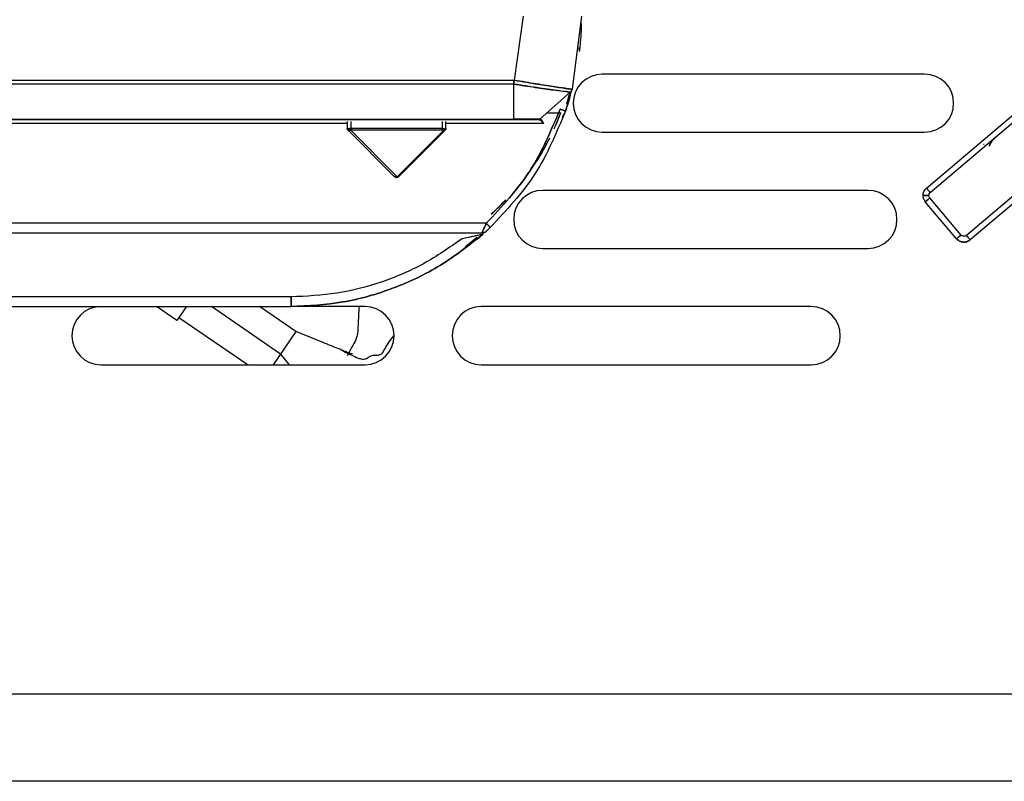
# Model space of a CAD drawing. Header units: millimetres. Extents: x -124 to 136, y 233 to 343.
# Tile 3 of 11: x -47 to 3, y 247 to 286. Entities that reach past the tile are written whole.
import ezdxf

# ---------------------------------------------------------------- set-up
doc = ezdxf.new("R2010")
doc.units = ezdxf.units.MM

msp = doc.modelspace()

# ---------------------------------------------------------------- linework, layer by layer
at = {"color": 7, "linetype": 'Continuous', "lineweight": 25}
for p, q in [((-21.821, 283.045), (-21.355, 286.357)), ((-18.355, 286.357), (-18.84, 282.573)), ((-0.631, 283.357), (-17.276, 283.357)), ((-110.055, 283.045), (-21.821, 283.045)), ((-21.855, 282.845), (-110.055, 282.845)), ((-21.855, 281.04), (-21.855, 282.843)), ((-21.821, 283.045), (-21.827, 283.043)), ((-20.501, 281.032), (-18.931, 282.425)), ((-18.954, 282.404), (-19.135, 281.809)), ((-20.104, 281.357), (-19.426, 281.357)), ((-19.426, 281.357), (-19.44, 281.321)), ((-19.426, 281.357), (-19.439, 281.322)), ((-19.433, 281.339), (-19.426, 281.357)), ((-19.29, 281.298), (-19.348, 281.108)), ((-19.165, 281.495), (-19.179, 281.453)), ((-0.535, 277.477), (4.433, 281.674)), ((-0.342, 277.248), (4.496, 281.335)), ((-110.055, 281.04), (-21.855, 281.04)), ((-110.055, 281.007), (-21.854, 281.007)), ((-30.455, 280.807), (-65.71, 280.807)), ((-30.455, 280.907), (-30.455, 280.548)), ((-30.255, 280.548), (-30.255, 280.907)), ((-25.555, 280.907), (-25.555, 280.548)), ((-25.355, 280.548), (-25.355, 280.907)), ((-20.303, 280.807), (-25.355, 280.807)), ((-30.455, 280.548), (-30.448, 280.545)), ((-30.426, 280.477), (-28.046, 278.098)), ((-30.307, 280.545), (-30.255, 280.548)), ((-30.281, 280.474), (-30.255, 280.477)), ((-27.87, 278.063), (-30.281, 280.474)), ((-25.555, 280.548), (-30.255, 280.548)), ((-30.255, 280.477), (-25.555, 280.477)), ((-25.484, 280.448), (-27.87, 278.063)), ((-27.799, 278.063), (-25.413, 280.448)), ((-17.276, 280.357), (-0.631, 280.357)), ((-20.627, 278.969), (-20.993, 278.412)), ((5.447, 278.342), (1.53, 275.033)), ((-27.983, 278.043), (-28.046, 278.098)), ((-27.905, 278.043), (-27.905, 278.098)), ((5.396, 277.907), (1.723, 274.804)), ((-3.558, 277.357), (-20.355, 277.357)), ((1.019, 274.863), (-0.595, 276.773)), ((1.248, 275.057), (-0.366, 276.966)), ((-23.275, 275.657), (-110.398, 275.657)), ((-110.233, 275.157), (-23.492, 275.157)), ((-23.756, 274.923), (-24.369, 274.42)), ((-23.736, 274.847), (-23.641, 274.928)), ((-23.439, 275.104), (-23.461, 275.082)), ((-23.452, 275.091), (-23.448, 275.095)), ((-20.355, 274.357), (-3.558, 274.357)), ((-33.355, 271.857), (-102.055, 271.857)), ((-102.055, 271.357), (-33.355, 271.357)), ((-39.256, 270.639), (-40.305, 271.357)), ((-38.757, 271.368), (-39.256, 270.639)), ((-33.896, 268.91), (-37.471, 271.357)), ((-33.105, 270.065), (-34.992, 271.357)), ((-29.534, 271.357), (-33.18, 271.357)), ((-6.484, 271.357), (-23.534, 271.357)), ((-39.143, 270.804), (-35.566, 268.357)), ((-33.105, 270.065), (-34.274, 268.357)), ((-33.896, 268.91), (-33.443, 268.357)), ((-43.176, 268.357), (-29.534, 268.357)), ((-23.534, 268.357), (-6.484, 268.357)), ((12.545, 251.357), (-119.955, 251.357)), ((12.545, 246.857), (-119.955, 246.857))]:
    msp.add_line(p, q, dxfattribs=at)
for centre, start, end in [((-17.276, 281.857), 90, 270), ((-0.631, 281.857), 270, 90), ((-20.355, 275.857), 90, 270), ((-3.558, 275.857), 270, 90), ((-43.176, 269.857), 90, 270), ((-29.534, 269.857), 270, 90), ((-23.534, 269.857), 90, 270), ((-6.484, 269.857), 270, 90)]:
    msp.add_arc(centre, 1.5, start, end, dxfattribs=at)
for points, knots in [([(-18.365, 285.975), (-18.367, 285.846), (-18.375, 285.457), (-18.416, 284.987), (-18.458, 284.593), (-18.465, 284.544), (-18.468, 284.52)], [0, 0, 0, 0, 0.1440857, 0.4309073, 0.7157258, 1, 1, 1, 1]), ([(-18.558, 284.771), (-18.552, 284.766), (-18.529, 284.746), (-18.501, 284.702), (-18.475, 284.642), (-18.464, 284.58), (-18.466, 284.539), (-18.468, 284.52)], [0, 0, 0, 0, 0.084501, 0.327034, 0.563635, 0.789198, 1, 1, 1, 1]), ([(-21.827, 283.043), (-21.828, 283.043), (-21.83, 283.042), (-21.833, 283.04), (-21.841, 283.024), (-21.841, 282.988), (-21.849, 282.921), (-21.852, 282.875), (-21.855, 282.845)], [0, 0, 0, 0, 0.012143, 0.024783, 0.05461, 0.243838, 0.501559, 1, 1, 1, 1]), ([(-21.855, 282.845), (-21.852, 282.875), (-21.848, 282.921), (-21.843, 282.984), (-21.839, 283.016), (-21.836, 283.033), (-21.832, 283.04), (-21.829, 283.042), (-21.828, 283.043), (-21.827, 283.043)], [0, 0, 0, 0, 0.50973, 0.752269, 0.877036, 0.955065, 0.980497, 0.990726, 1, 1, 1, 1]), ([(-21.855, 282.843), (-21.474, 282.784), (-20.712, 282.666), (-19.745, 282.532), (-19.064, 282.442), (-18.975, 282.43), (-18.931, 282.425)], [0, 0, 0, 0, 0.250189, 0.500036, 0.750192, 1, 1, 1, 1]), ([(-18.931, 282.425), (-18.957, 282.428), (-19.014, 282.435), (-19.434, 282.49), (-19.966, 282.563), (-20.503, 282.638), (-21.145, 282.732), (-21.613, 282.805), (-21.855, 282.843)], [0, 0, 0, 0, 0.190701, 0.421239, 0.551682, 0.691636, 0.84135, 1, 1, 1, 1]), ([(-18.84, 282.573), (-18.885, 282.58), (-18.976, 282.593), (-19.671, 282.694), (-20.659, 282.845), (-21.438, 282.977), (-21.827, 283.043)], [0, 0, 0, 0, 0.24984, 0.500005, 0.749794, 1, 1, 1, 1]), ([(-21.827, 283.043), (-21.613, 283.007), (-21.199, 282.936), (-20.457, 282.815), (-19.808, 282.715), (-19.327, 282.644), (-18.946, 282.588), (-18.882, 282.579), (-18.84, 282.573)], [0, 0, 0, 0, 0.1376604, 0.2670963, 0.5002109, 0.6281444, 0.7542552, 1, 1, 1, 1]), ([(-19.179, 281.455), (-19.104, 281.68), (-18.992, 282.019), (-18.887, 282.394), (-18.86, 282.496), (-18.851, 282.529)], [0, 0, 0, 0, 0.571343, 0.85713, 1, 1, 1, 1]), ([(-18.965, 282.124), (-18.965, 282.123), (-19.021, 281.925), (-19.1, 281.689), (-19.179, 281.455)], [0, 0, 0, 0, 0.002693, 1, 1, 1, 1]), ([(-19.767, 280.533), (-19.76, 280.548), (-19.682, 280.712), (-19.584, 280.954), (-19.473, 281.231), (-19.446, 281.303), (-19.433, 281.339)], [0, 0, 0, 0, 0.031759, 0.354221, 0.677897, 1, 1, 1, 1]), ([(-19.766, 280.535), (-19.763, 280.54), (-19.688, 280.698), (-19.591, 280.938), (-19.474, 281.226), (-19.447, 281.301), (-19.433, 281.339)], [0, 0, 0, 0, 0.012019, 0.337575, 0.666085, 1, 1, 1, 1]), ([(-19.462, 281.553), (-19.426, 281.54), (-19.372, 281.521), (-19.306, 281.498), (-19.26, 281.483), (-19.224, 281.47), (-19.188, 281.458), (-19.182, 281.456), (-19.179, 281.455)], [0, 0, 0, 0, 0.2394568, 0.3683607, 0.5, 0.6316393, 0.7605432, 1, 1, 1, 1]), ([(-19.433, 281.339), (-19.431, 281.344), (-19.427, 281.354), (-19.427, 281.356), (-19.426, 281.357)], [0, 0, 0, 0, 0.499998, 1, 1, 1, 1]), ([(-19.179, 281.453), (-19.167, 281.488), (-19.134, 281.584), (-19.143, 281.558), (-19.149, 281.54)], [0, 0, 0, 0, 0.358358, 1, 1, 1, 1]), ([(-21.855, 281.04), (-21.855, 281.035), (-21.854, 281.025), (-21.854, 281.015), (-21.854, 281.008), (-21.854, 281.007), (-21.854, 281.007)], [0, 0, 0, 0, 0.247225, 0.5, 0.752775, 1, 1, 1, 1]), ([(-20.501, 281.032), (-20.506, 281.032), (-20.517, 281.032), (-20.6, 281.032), (-20.729, 281.033), (-20.957, 281.034), (-21.333, 281.036), (-21.681, 281.039), (-21.855, 281.04)], [0, 0, 0, 0, 0.126069, 0.251221, 0.376753, 0.501433, 0.750529, 1, 1, 1, 1]), ([(-21.855, 281.04), (-21.681, 281.039), (-21.333, 281.037), (-20.957, 281.035), (-20.729, 281.033), (-20.6, 281.033), (-20.517, 281.032), (-20.506, 281.032), (-20.501, 281.032)], [0, 0, 0, 0, 0.249304, 0.498437, 0.623173, 0.748761, 0.873801, 1, 1, 1, 1]), ([(-21.854, 281.007), (-21.689, 281.007), (-21.359, 281.007), (-21.002, 281.007), (-20.784, 281.007), (-20.662, 281.007), (-20.583, 281.007), (-20.573, 281.007), (-20.567, 281.007)], [0, 0, 0, 0, 0.249519, 0.498715, 0.623425, 0.748922, 0.874013, 1, 1, 1, 1]), ([(-21.854, 281.007), (-21.689, 281.007), (-21.359, 281.007), (-21.001, 281.007), (-20.783, 281.007), (-20.662, 281.007), (-20.582, 281.007), (-20.572, 281.007), (-20.567, 281.007)], [0, 0, 0, 0, 0.250032, 0.499144, 0.624601, 0.749458, 0.874816, 1, 1, 1, 1]), ([(-20.484, 281.034), (-20.488, 281.03), (-20.497, 281.022), (-20.513, 281.013), (-20.531, 281.008), (-20.542, 281.007), (-20.548, 281.007)], [0, 0, 0, 0, 0.247726, 0.5, 0.752274, 1, 1, 1, 1]), ([(-20.548, 281.007), (-20.542, 281.007), (-20.531, 281.008), (-20.513, 281.013), (-20.497, 281.022), (-20.488, 281.03), (-20.484, 281.034)], [0, 0, 0, 0, 0.2477256, 0.5, 0.7522744, 1, 1, 1, 1]), ([(-20.548, 281.007), (-20.531, 281.003), (-20.497, 280.996), (-20.438, 280.947), (-20.372, 280.882), (-20.326, 280.832), (-20.303, 280.807)], [0, 0, 0, 0, 0.241743, 0.489563, 0.742747, 1, 1, 1, 1]), ([(-20.548, 281.007), (-20.531, 281.003), (-20.496, 280.996), (-20.439, 280.948), (-20.374, 280.885), (-20.329, 280.836), (-20.303, 280.807)], [0, 0, 0, 0, 0.249469, 0.499577, 0.708263, 1, 1, 1, 1]), ([(-20.303, 280.807), (-20.319, 280.836), (-20.35, 280.895), (-20.397, 280.973), (-20.434, 281.016), (-20.463, 281.034), (-20.477, 281.034), (-20.484, 281.034)], [0, 0, 0, 0, 0.251384, 0.50031, 0.748177, 0.87321, 1, 1, 1, 1]), ([(-20.303, 280.807), (-20.322, 280.841), (-20.354, 280.9), (-20.392, 280.965), (-20.421, 281.001), (-20.45, 281.03), (-20.471, 281.033), (-20.484, 281.034)], [0, 0, 0, 0, 0.292697, 0.499833, 0.636355, 0.764393, 1, 1, 1, 1]), ([(-30.455, 280.548), (-30.455, 280.542), (-30.454, 280.529), (-30.448, 280.51), (-30.439, 280.492), (-30.43, 280.482), (-30.426, 280.477)], [0, 0, 0, 0, 0.247575, 0.5, 0.752425, 1, 1, 1, 1]), ([(-30.448, 280.545), (-30.448, 280.538), (-30.448, 280.525), (-30.443, 280.506), (-30.435, 280.488), (-30.426, 280.479), (-30.422, 280.474)], [0, 0, 0, 0, 0.247362, 0.5, 0.752638, 1, 1, 1, 1]), ([(-30.307, 280.545), (-30.323, 280.543), (-30.356, 280.539), (-30.398, 280.537), (-30.431, 280.539), (-30.442, 280.543), (-30.448, 280.545)], [0, 0, 0, 0, 0.250574, 0.5, 0.749426, 1, 1, 1, 1]), ([(-30.422, 280.474), (-30.426, 280.479), (-30.435, 280.488), (-30.443, 280.506), (-30.448, 280.525), (-30.448, 280.538), (-30.448, 280.545)], [0, 0, 0, 0, 0.247362, 0.5, 0.752638, 1, 1, 1, 1]), ([(-30.448, 280.545), (-30.442, 280.543), (-30.431, 280.539), (-30.398, 280.537), (-30.356, 280.539), (-30.323, 280.543), (-30.307, 280.545)], [0, 0, 0, 0, 0.250524, 0.5, 0.749476, 1, 1, 1, 1]), ([(-30.422, 280.474), (-30.415, 280.469), (-30.401, 280.459), (-30.368, 280.455), (-30.327, 280.459), (-30.296, 280.469), (-30.281, 280.474)], [0, 0, 0, 0, 0.250574, 0.5, 0.749426, 1, 1, 1, 1]), ([(-30.281, 280.474), (-30.296, 280.469), (-30.327, 280.459), (-30.367, 280.455), (-30.401, 280.459), (-30.415, 280.469), (-30.422, 280.474)], [0, 0, 0, 0, 0.250524, 0.5, 0.749476, 1, 1, 1, 1]), ([(-30.307, 280.545), (-30.305, 280.538), (-30.301, 280.525), (-30.295, 280.506), (-30.288, 280.488), (-30.283, 280.479), (-30.281, 280.474)], [0, 0, 0, 0, 0.247362, 0.5, 0.752638, 1, 1, 1, 1]), ([(-30.281, 280.474), (-30.283, 280.479), (-30.288, 280.488), (-30.295, 280.506), (-30.301, 280.525), (-30.305, 280.538), (-30.307, 280.545)], [0, 0, 0, 0, 0.247362, 0.5, 0.752638, 1, 1, 1, 1]), ([(-30.255, 280.477), (-30.255, 280.482), (-30.255, 280.492), (-30.255, 280.51), (-30.255, 280.529), (-30.255, 280.542), (-30.255, 280.548)], [0, 0, 0, 0, 0.2475749, 0.5, 0.7524251, 1, 1, 1, 1]), ([(-25.555, 280.548), (-25.555, 280.542), (-25.555, 280.529), (-25.555, 280.51), (-25.555, 280.492), (-25.555, 280.482), (-25.555, 280.477)], [0, 0, 0, 0, 0.247575, 0.5, 0.752425, 1, 1, 1, 1]), ([(-25.413, 280.519), (-25.423, 280.523), (-25.442, 280.532), (-25.478, 280.541), (-25.515, 280.547), (-25.542, 280.548), (-25.555, 280.548)], [0, 0, 0, 0, 0.257176, 0.507912, 0.754559, 1, 1, 1, 1]), ([(-25.555, 280.548), (-25.542, 280.548), (-25.517, 280.547), (-25.479, 280.541), (-25.443, 280.532), (-25.424, 280.523), (-25.413, 280.519)], [0, 0, 0, 0, 0.234895, 0.478615, 0.733086, 1, 1, 1, 1]), ([(-25.555, 280.477), (-25.548, 280.477), (-25.535, 280.476), (-25.516, 280.47), (-25.498, 280.461), (-25.489, 280.452), (-25.484, 280.448)], [0, 0, 0, 0, 0.2323199, 0.471955, 0.7262278, 1, 1, 1, 1]), ([(-25.555, 280.477), (-25.548, 280.477), (-25.535, 280.476), (-25.516, 280.47), (-25.498, 280.461), (-25.489, 280.453), (-25.484, 280.448)], [0, 0, 0, 0, 0.236116, 0.470886, 0.720888, 1, 1, 1, 1]), ([(-25.413, 280.519), (-25.418, 280.511), (-25.426, 280.497), (-25.443, 280.478), (-25.463, 280.461), (-25.477, 280.452), (-25.484, 280.448)], [0, 0, 0, 0, 0.259646, 0.5, 0.740097, 1, 1, 1, 1]), ([(-25.484, 280.448), (-25.477, 280.452), (-25.463, 280.46), (-25.443, 280.478), (-25.425, 280.498), (-25.417, 280.512), (-25.413, 280.519)], [0, 0, 0, 0, 0.245667, 0.5, 0.754333, 1, 1, 1, 1]), ([(-25.484, 280.448), (-25.478, 280.445), (-25.464, 280.439), (-25.445, 280.437), (-25.427, 280.438), (-25.418, 280.445), (-25.413, 280.448)], [0, 0, 0, 0, 0.226967, 0.50005, 0.705061, 1, 1, 1, 1]), ([(-25.355, 280.548), (-25.356, 280.548), (-25.357, 280.547), (-25.369, 280.541), (-25.388, 280.532), (-25.405, 280.523), (-25.413, 280.519)], [0, 0, 0, 0, 0.245441, 0.492088, 0.742824, 1, 1, 1, 1]), ([(-25.413, 280.519), (-25.404, 280.523), (-25.387, 280.532), (-25.368, 280.541), (-25.357, 280.547), (-25.356, 280.548), (-25.355, 280.548)], [0, 0, 0, 0, 0.2669141, 0.5213847, 0.7651047, 1, 1, 1, 1]), ([(-25.413, 280.519), (-25.41, 280.512), (-25.404, 280.498), (-25.402, 280.478), (-25.404, 280.46), (-25.41, 280.452), (-25.413, 280.448)], [0, 0, 0, 0, 0.245667, 0.5, 0.754333, 1, 1, 1, 1]), ([(-25.413, 280.448), (-25.41, 280.453), (-25.404, 280.461), (-25.402, 280.479), (-25.404, 280.498), (-25.411, 280.512), (-25.413, 280.519)], [0, 0, 0, 0, 0.294609, 0.499951, 0.772875, 1, 1, 1, 1]), ([(-25.413, 280.448), (-25.409, 280.452), (-25.401, 280.461), (-25.392, 280.47), (-25.385, 280.476), (-25.385, 280.477), (-25.384, 280.477)], [0, 0, 0, 0, 0.2737722, 0.528045, 0.7676801, 1, 1, 1, 1]), ([(-25.413, 280.448), (-25.409, 280.453), (-25.401, 280.461), (-25.391, 280.47), (-25.385, 280.476), (-25.385, 280.477), (-25.384, 280.477)], [0, 0, 0, 0, 0.279112, 0.529114, 0.763884, 1, 1, 1, 1]), ([(-25.384, 280.477), (-25.38, 280.482), (-25.371, 280.492), (-25.362, 280.51), (-25.356, 280.529), (-25.355, 280.542), (-25.355, 280.548)], [0, 0, 0, 0, 0.247575, 0.5, 0.752425, 1, 1, 1, 1]), ([(-20.972, 278.455), (-20.829, 278.655), (-20.442, 279.196), (-20.167, 279.726), (-19.994, 280.061)], [0, 0, 0, 0, 0.369852, 1, 1, 1, 1]), ([(-20.972, 278.455), (-20.821, 278.667), (-20.434, 279.209), (-20.162, 279.737), (-19.996, 280.06)], [0, 0, 0, 0, 0.390168, 1, 1, 1, 1]), ([(2.428, 279.765), (2.427, 279.758), (2.426, 279.745), (2.422, 279.732), (2.42, 279.726)], [0, 0, 0, 0, 0.532023, 1, 1, 1, 1]), ([(2.713, 279.645), (2.714, 279.649), (2.748, 279.751), (2.872, 279.932), (3.021, 280.079), (3.096, 280.152)], [0, 0, 0, 0, 0.016303, 0.508152, 1, 1, 1, 1]), ([(2.716, 279.655), (2.766, 279.749), (2.865, 279.935), (3.019, 280.08), (3.096, 280.152)], [0, 0, 0, 0, 0.499778, 1, 1, 1, 1]), ([(-20.283, 279.531), (-20.311, 279.476), (-20.494, 279.12), (-20.767, 278.731), (-20.998, 278.401)], [0, 0, 0, 0, 0.1519909, 1, 1, 1, 1]), ([(-27.87, 278.063), (-27.879, 278.057), (-27.899, 278.044), (-27.928, 278.036), (-27.957, 278.034), (-27.975, 278.04), (-27.983, 278.043)], [0, 0, 0, 0, 0.252249, 0.501453, 0.749911, 1, 1, 1, 1]), ([(-27.983, 278.043), (-27.975, 278.04), (-27.958, 278.034), (-27.929, 278.036), (-27.899, 278.044), (-27.879, 278.057), (-27.87, 278.063)], [0, 0, 0, 0, 0.246459, 0.49449, 0.745286, 1, 1, 1, 1]), ([(-27.983, 278.043), (-27.979, 278.041), (-27.971, 278.034), (-27.958, 278.027), (-27.944, 278.022), (-27.931, 278.02), (-27.919, 278.022), (-27.911, 278.027), (-27.906, 278.034), (-27.905, 278.041), (-27.905, 278.043)], [0, 0, 0, 0, 0.116823, 0.237107, 0.363979, 0.500138, 0.636258, 0.763075, 0.883281, 1, 1, 1, 1]), ([(-27.905, 278.043), (-27.905, 278.04), (-27.906, 278.034), (-27.911, 278.027), (-27.92, 278.022), (-27.931, 278.02), (-27.943, 278.022), (-27.957, 278.027), (-27.97, 278.034), (-27.979, 278.04), (-27.983, 278.043)], [0, 0, 0, 0, 0.126569, 0.247043, 0.369022, 0.499843, 0.630654, 0.752659, 0.873233, 1, 1, 1, 1]), ([(-27.905, 278.043), (-27.895, 278.04), (-27.875, 278.034), (-27.847, 278.036), (-27.821, 278.044), (-27.806, 278.057), (-27.799, 278.063)], [0, 0, 0, 0, 0.250089, 0.498547, 0.747751, 1, 1, 1, 1]), ([(-27.799, 278.063), (-27.806, 278.057), (-27.821, 278.044), (-27.847, 278.036), (-27.876, 278.034), (-27.895, 278.04), (-27.905, 278.043)], [0, 0, 0, 0, 0.254714, 0.50551, 0.753541, 1, 1, 1, 1]), ([(-27.799, 278.063), (-27.803, 278.06), (-27.811, 278.054), (-27.828, 278.051), (-27.848, 278.054), (-27.863, 278.06), (-27.87, 278.063)], [0, 0, 0, 0, 0.245667, 0.5, 0.754333, 1, 1, 1, 1]), ([(-0.413, 277.096), (-0.412, 277.11), (-0.41, 277.139), (-0.395, 277.18), (-0.373, 277.218), (-0.352, 277.238), (-0.342, 277.248)], [0, 0, 0, 0, 0.249169, 0.499961, 0.749179, 1, 1, 1, 1]), ([(-23.02, 276.131), (-22.989, 276.158), (-22.769, 276.344), (-22.496, 276.628), (-22.263, 276.871)], [0, 0, 0, 0, 0.14412, 1, 1, 1, 1]), ([(-23.02, 276.131), (-22.987, 276.159), (-22.836, 276.286), (-22.599, 276.524), (-22.382, 276.731), (-22.302, 276.825), (-22.273, 276.86)], [0, 0, 0, 0, 0.154633, 0.688793, 0.886257, 1, 1, 1, 1]), ([(-23.275, 275.657), (-23.299, 275.601), (-23.348, 275.486), (-23.405, 275.355), (-23.444, 275.265), (-23.47, 275.207), (-23.488, 275.165), (-23.491, 275.16), (-23.492, 275.157)], [0, 0, 0, 0, 0.2229319, 0.4544984, 0.578605, 0.7106742, 0.8520068, 1, 1, 1, 1]), ([(-23.492, 275.157), (-23.491, 275.159), (-23.489, 275.162), (-23.476, 275.192), (-23.454, 275.241), (-23.416, 275.329), (-23.356, 275.469), (-23.302, 275.594), (-23.275, 275.657)], [0, 0, 0, 0, 0.117473, 0.239824, 0.367838, 0.502196, 0.750853, 1, 1, 1, 1]), ([(-23.069, 275.438), (-23.072, 275.441), (-23.076, 275.446), (-23.102, 275.473), (-23.129, 275.501), (-23.162, 275.536), (-23.21, 275.587), (-23.249, 275.629), (-23.275, 275.657)], [0, 0, 0, 0, 0.239457, 0.368361, 0.5, 0.631639, 0.760543, 1, 1, 1, 1]), ([(-23.492, 275.157), (-23.47, 275.152), (-23.427, 275.142), (-23.45, 275.102), (-23.461, 275.082)], [0, 0, 0, 0, 0.4994092, 1, 1, 1, 1]), ([(-23.291, 275.234), (-23.289, 275.236), (-23.286, 275.238), (-23.267, 275.256), (-23.241, 275.279), (-23.2, 275.317), (-23.142, 275.37), (-23.094, 275.416), (-23.069, 275.438)], [0, 0, 0, 0, 0.123355, 0.247653, 0.372604, 0.498, 0.748309, 1, 1, 1, 1]), ([(-23.069, 275.438), (-23.094, 275.415), (-23.143, 275.37), (-23.2, 275.316), (-23.241, 275.279), (-23.267, 275.256), (-23.287, 275.238), (-23.289, 275.235), (-23.291, 275.234)], [0, 0, 0, 0, 0.257226, 0.499244, 0.629826, 0.749827, 0.878239, 1, 1, 1, 1]), ([(-23.461, 275.082), (-23.463, 275.082), (-23.467, 275.081), (-23.502, 275.074), (-23.614, 275.05), (-23.961, 274.976), (-24.294, 274.905), (-24.523, 274.857)], [0, 0, 0, 0, 0.050171, 0.101746, 0.212058, 0.458494, 1, 1, 1, 1]), ([(-23.461, 275.082), (-23.463, 275.082), (-23.467, 275.081), (-23.513, 275.071), (-23.649, 275.042), (-23.996, 274.968), (-24.312, 274.901), (-24.523, 274.857)], [0, 0, 0, 0, 0.054823, 0.113334, 0.250938, 0.501156, 1, 1, 1, 1]), ([(1.53, 275.033), (1.508, 275.018), (1.464, 274.988), (1.384, 274.982), (1.305, 275.001), (1.267, 275.038), (1.248, 275.057)], [0, 0, 0, 0, 0.249493, 0.49992, 0.749495, 1, 1, 1, 1]), ([(-29.837, 271.357), (-29.861, 271.037), (-29.893, 270.607), (-29.9, 270.111), (-29.942, 269.823), (-30.022, 269.591), (-30.148, 269.385), (-30.255, 269.191), (-30.384, 268.976), (-30.438, 268.82), (-30.448, 268.853), (-30.449, 268.858)], [0, 0, 0, 0, 0.2692667, 0.362093, 0.4293083, 0.4868371, 0.5515334, 0.6353965, 0.7421087, 0.9602714, 1, 1, 1, 1]), ([(-30.742, 269.114), (-30.999, 269.218), (-31.43, 269.394), (-32.233, 269.713), (-32.764, 269.928), (-33.105, 270.065)], [0, 0, 0, 0, 0.344728, 0.578653, 1, 1, 1, 1]), ([(-30.72, 269.092), (-30.495, 268.984), (-30.202, 268.842), (-29.866, 268.685), (-29.711, 268.653), (-29.502, 268.64), (-29.379, 268.732), (-29.205, 268.846), (-28.968, 268.849), (-28.745, 268.871), (-28.592, 268.998), (-28.419, 269.384), (-28.197, 269.655), (-28.023, 269.867)], [0, 0, 0, 0, 0.1483255, 0.1938761, 0.245991, 0.2985726, 0.4537546, 0.5519715, 0.6234383, 0.6646916, 0.7106431, 0.7724922, 1, 1, 1, 1]), ([(-30.181, 268.922), (-30.182, 268.921), (-30.184, 268.92), (-30.236, 268.925), (-30.333, 268.947), (-30.515, 269.025), (-30.661, 269.082), (-30.742, 269.114)], [0, 0, 0, 0, 0.208605, 0.3454878, 0.4633963, 0.7048673, 1, 1, 1, 1])]:
    msp.add_open_spline(points, degree=3, knots=knots, dxfattribs=at)
for points in [[(-18.931, 282.425), (-18.91, 282.446), (-18.869, 282.489), (-18.849, 282.545), (-18.84, 282.573)], [(-18.84, 282.573), (-18.849, 282.545), (-18.869, 282.489), (-18.91, 282.446), (-18.931, 282.425)], [(-19.462, 281.553), (-19.919, 280.454), (-20.833, 278.258), (-22.461, 276.524), (-23.275, 275.657)], [(-23.275, 275.657), (-22.461, 276.524), (-20.833, 278.258), (-19.919, 280.454), (-19.462, 281.553)], [(-19.179, 281.455), (-19.645, 280.334), (-20.577, 278.093), (-22.239, 276.323), (-23.069, 275.438)], [(-19.179, 281.455), (-19.183, 281.456), (-19.191, 281.459), (-19.257, 281.482), (-19.351, 281.514), (-19.425, 281.54), (-19.462, 281.553)], [(-21.854, 281.007), (-21.854, 281.007), (-21.854, 281.008), (-21.854, 281.015), (-21.854, 281.025), (-21.855, 281.035), (-21.855, 281.04)], [(-20.501, 281.032), (-20.511, 281.025), (-20.531, 281.01), (-20.555, 281.008), (-20.567, 281.007)], [(-20.567, 281.007), (-20.555, 281.008), (-20.531, 281.01), (-20.511, 281.025), (-20.501, 281.032)], [(-30.426, 280.477), (-30.43, 280.482), (-30.439, 280.492), (-30.448, 280.51), (-30.454, 280.529), (-30.455, 280.542), (-30.455, 280.548)], [(-30.255, 280.548), (-30.255, 280.542), (-30.255, 280.529), (-30.255, 280.51), (-30.255, 280.492), (-30.255, 280.482), (-30.255, 280.477)], [(-25.555, 280.477), (-25.555, 280.482), (-25.555, 280.492), (-25.555, 280.51), (-25.555, 280.529), (-25.555, 280.542), (-25.555, 280.548)], [(-25.413, 280.448), (-25.417, 280.445), (-25.426, 280.439), (-25.443, 280.436), (-25.463, 280.439), (-25.477, 280.445), (-25.484, 280.448)], [(-25.355, 280.548), (-25.355, 280.542), (-25.356, 280.529), (-25.362, 280.51), (-25.371, 280.492), (-25.38, 280.482), (-25.384, 280.477)], [(2.428, 279.765), (2.427, 279.758), (2.427, 279.745), (2.422, 279.733), (2.42, 279.726)], [(-27.87, 278.063), (-27.862, 278.06), (-27.848, 278.054), (-27.828, 278.051), (-27.811, 278.054), (-27.803, 278.06), (-27.799, 278.063)], [(-0.713, 277.096), (-0.71, 277.132), (-0.706, 277.204), (-0.669, 277.308), (-0.614, 277.402), (-0.562, 277.452), (-0.535, 277.477)], [(-0.535, 277.477), (-0.533, 277.474), (-0.527, 277.467), (-0.482, 277.414), (-0.418, 277.338), (-0.367, 277.278), (-0.342, 277.248)], [(-0.342, 277.248), (-0.367, 277.278), (-0.418, 277.338), (-0.482, 277.414), (-0.527, 277.467), (-0.533, 277.474), (-0.535, 277.477)], [(-0.413, 277.096), (-0.412, 277.11), (-0.41, 277.139), (-0.395, 277.18), (-0.373, 277.218), (-0.352, 277.238), (-0.342, 277.248)], [(-0.713, 277.096), (-0.708, 277.096), (-0.699, 277.096), (-0.63, 277.096), (-0.531, 277.096), (-0.452, 277.096), (-0.413, 277.096)], [(-0.595, 276.773), (-0.629, 276.821), (-0.697, 276.919), (-0.707, 277.037), (-0.713, 277.096)], [(-0.413, 277.096), (-0.452, 277.096), (-0.531, 277.096), (-0.63, 277.096), (-0.699, 277.096), (-0.708, 277.096), (-0.713, 277.096)], [(-0.366, 276.966), (-0.396, 276.941), (-0.456, 276.89), (-0.531, 276.826), (-0.584, 276.782), (-0.591, 276.776), (-0.595, 276.773)], [(-0.595, 276.773), (-0.591, 276.776), (-0.584, 276.782), (-0.531, 276.826), (-0.456, 276.89), (-0.396, 276.941), (-0.366, 276.966)], [(-0.366, 276.966), (-0.379, 276.986), (-0.407, 277.025), (-0.411, 277.072), (-0.413, 277.096)], [(-0.366, 276.966), (-0.379, 276.986), (-0.406, 277.025), (-0.411, 277.072), (-0.413, 277.096)], [(-23.275, 275.657), (-23.248, 275.628), (-23.194, 275.571), (-23.126, 275.499), (-23.079, 275.448), (-23.073, 275.442), (-23.069, 275.438)], [(-23.492, 275.157), (-23.455, 275.16), (-23.38, 275.167), (-23.32, 275.212), (-23.291, 275.234)], [(-23.291, 275.234), (-23.32, 275.212), (-23.38, 275.167), (-23.455, 275.16), (-23.492, 275.157)], [(-33.355, 271.357), (-32.454, 271.403), (-30.653, 271.496), (-28.044, 272.253), (-25.584, 273.405), (-24.169, 274.523), (-23.461, 275.082)], [(-23.461, 275.082), (-24.169, 274.523), (-25.584, 273.405), (-28.044, 272.253), (-30.653, 271.496), (-32.454, 271.403), (-33.355, 271.357)], [(-24.523, 274.857), (-25.174, 274.404), (-26.474, 273.499), (-28.673, 272.574), (-30.98, 271.968), (-32.563, 271.894), (-33.355, 271.857)], [(-24.523, 274.857), (-25.174, 274.404), (-26.474, 273.499), (-28.673, 272.574), (-30.98, 271.968), (-32.563, 271.894), (-33.355, 271.857)], [(1.248, 275.057), (1.218, 275.031), (1.158, 274.981), (1.082, 274.917), (1.029, 274.872), (1.022, 274.866), (1.019, 274.863)], [(1.019, 274.863), (1.022, 274.866), (1.029, 274.872), (1.082, 274.917), (1.158, 274.981), (1.218, 275.031), (1.248, 275.057)], [(1.019, 274.863), (1.067, 274.818), (1.163, 274.728), (1.358, 274.676), (1.559, 274.694), (1.668, 274.767), (1.723, 274.804)], [(1.723, 274.804), (1.668, 274.767), (1.559, 274.694), (1.358, 274.676), (1.163, 274.728), (1.067, 274.818), (1.019, 274.863)], [(1.53, 275.033), (1.508, 275.018), (1.464, 274.989), (1.383, 274.982), (1.305, 275.002), (1.267, 275.039), (1.248, 275.057)], [(1.53, 275.033), (1.555, 275.003), (1.606, 274.943), (1.67, 274.867), (1.715, 274.814), (1.72, 274.807), (1.723, 274.804)], [(1.723, 274.804), (1.72, 274.807), (1.715, 274.814), (1.67, 274.867), (1.606, 274.943), (1.555, 275.003), (1.53, 275.033)], [(-33.355, 271.357), (-33.355, 271.364), (-33.355, 271.379), (-33.355, 271.495), (-33.355, 271.66), (-33.355, 271.791), (-33.355, 271.857)], [(-33.355, 271.857), (-33.355, 271.791), (-33.355, 271.66), (-33.355, 271.495), (-33.355, 271.379), (-33.355, 271.364), (-33.355, 271.357)]]:
    msp.add_open_spline(points, degree=3, dxfattribs=at)

doc.saveas('drawing.dxf')
